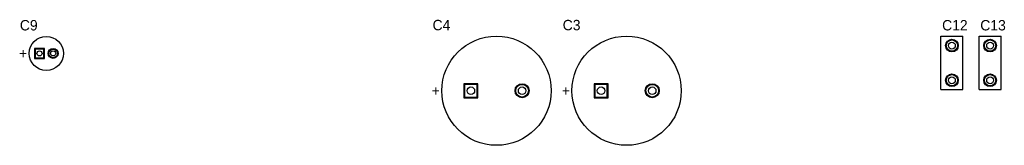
# Model space of a CAD drawing. Extents: x 0.2 to 21.7, y 0.2 to 7.8.
# Tile 23 of 23: x 16.037 to 21.712, y 3.56 to 4.285. Entities that reach past the tile are written whole.
import ezdxf

# ---------------------------------------------------------------- set-up
doc = ezdxf.new("R2010")
doc.units = 0
doc.layers.get('0').update_dxf_attribs({"linetype": 'CONTINUOUS'})
for name, color, linetype in [('BOTTOMLAYER', 5, 'CONTINUOUS'), ('BOTTOMSOLDER', 6, 'CONTINUOUS'), ('MULTILAYER', 9, 'CONTINUOUS'), ('PADHOLE', 156, 'CONTINUOUS'), ('TOPLAYER', 1, 'CONTINUOUS'), ('TOPOVERLAY', 2, 'CONTINUOUS'), ('TOPSOLDER', 216, 'CONTINUOUS')]:
    doc.layers.add(name, color=color, linetype=linetype)

# ---------------------------------------------------------------- blocks, each defined once
blk = doc.blocks.new('CAPPR7_5_16_35_5')
at = {"layer": 'BOTTOMLAYER'}
for p, q in [((-0.184055, 0.036417), (-0.184055, -0.036417)), ((-0.11122, 0.036417), (-0.184055, 0.036417)), ((-0.11122, -0.036417), (-0.11122, 0.036417)), ((-0.184055, -0.036417), (-0.11122, -0.036417))]:
    blk.add_line(p, q, dxfattribs=at)
blk.add_circle((0.147638, 0), 0.036417, dxfattribs=at)
at = {"layer": 'BOTTOMSOLDER'}
for p, q in [((-0.188055, 0.040417), (-0.188055, -0.040417)), ((-0.10722, 0.040417), (-0.188055, 0.040417)), ((-0.10722, -0.040417), (-0.10722, 0.040417)), ((-0.188055, -0.040417), (-0.10722, -0.040417))]:
    blk.add_line(p, q, dxfattribs=at)
blk.add_circle((0.147638, 0), 0.040417, dxfattribs=at)
at = {"layer": 'MULTILAYER'}
for p, q in [((-0.184055, 0.036417), (-0.184055, -0.036417)), ((-0.11122, 0.036417), (-0.184055, 0.036417)), ((-0.11122, -0.036417), (-0.11122, 0.036417)), ((-0.184055, -0.036417), (-0.11122, -0.036417))]:
    blk.add_line(p, q, dxfattribs=at)
blk.add_circle((0.147638, 0), 0.036417, dxfattribs=at)
at = {"layer": 'PADHOLE'}
for centre in [(-0.147638, 0), (0.147638, 0)]:
    blk.add_circle(centre, 0.021654, dxfattribs=at)
at = {"layer": 'TOPLAYER'}
for p, q in [((-0.184055, 0.036417), (-0.184055, -0.036417)), ((-0.11122, 0.036417), (-0.184055, 0.036417)), ((-0.11122, -0.036417), (-0.11122, 0.036417)), ((-0.184055, -0.036417), (-0.11122, -0.036417))]:
    blk.add_line(p, q, dxfattribs=at)
blk.add_circle((0.147638, 0), 0.036417, dxfattribs=at)
at = {"layer": 'TOPOVERLAY'}
blk.add_circle((0, 0), 0.314961, dxfattribs=at)
at = {"layer": 'TOPSOLDER'}
for p, q in [((-0.188055, 0.040417), (-0.188055, -0.040417)), ((-0.10722, 0.040417), (-0.188055, 0.040417)), ((-0.10722, -0.040417), (-0.10722, 0.040417)), ((-0.188055, -0.040417), (-0.10722, -0.040417))]:
    blk.add_line(p, q, dxfattribs=at)
blk.add_circle((0.147638, 0), 0.040417, dxfattribs=at)
at = {"layer": 'TOPOVERLAY'}
blk.add_text('+', height=0.059055, dxfattribs=at).set_placement((-0.373032, -0.029528))
blk = doc.blocks.new('CAPPR7_5_16_35_6')
at = {"layer": 'BOTTOMLAYER'}
for p, q in [((-0.184055, 0.036417), (-0.184055, -0.036417)), ((-0.11122, 0.036417), (-0.184055, 0.036417)), ((-0.11122, -0.036417), (-0.11122, 0.036417)), ((-0.184055, -0.036417), (-0.11122, -0.036417))]:
    blk.add_line(p, q, dxfattribs=at)
blk.add_circle((0.147638, 0), 0.036417, dxfattribs=at)
at = {"layer": 'BOTTOMSOLDER'}
for p, q in [((-0.188055, 0.040417), (-0.188055, -0.040417)), ((-0.10722, 0.040417), (-0.188055, 0.040417)), ((-0.10722, -0.040417), (-0.10722, 0.040417)), ((-0.188055, -0.040417), (-0.10722, -0.040417))]:
    blk.add_line(p, q, dxfattribs=at)
blk.add_circle((0.147638, 0), 0.040417, dxfattribs=at)
at = {"layer": 'MULTILAYER'}
for p, q in [((-0.184055, 0.036417), (-0.184055, -0.036417)), ((-0.11122, 0.036417), (-0.184055, 0.036417)), ((-0.11122, -0.036417), (-0.11122, 0.036417)), ((-0.184055, -0.036417), (-0.11122, -0.036417))]:
    blk.add_line(p, q, dxfattribs=at)
blk.add_circle((0.147638, 0), 0.036417, dxfattribs=at)
at = {"layer": 'PADHOLE'}
for centre in [(-0.147638, 0), (0.147638, 0)]:
    blk.add_circle(centre, 0.021654, dxfattribs=at)
at = {"layer": 'TOPLAYER'}
for p, q in [((-0.184055, 0.036417), (-0.184055, -0.036417)), ((-0.11122, 0.036417), (-0.184055, 0.036417)), ((-0.11122, -0.036417), (-0.11122, 0.036417)), ((-0.184055, -0.036417), (-0.11122, -0.036417))]:
    blk.add_line(p, q, dxfattribs=at)
blk.add_circle((0.147638, 0), 0.036417, dxfattribs=at)
at = {"layer": 'TOPOVERLAY'}
blk.add_circle((0, 0), 0.314961, dxfattribs=at)
at = {"layer": 'TOPSOLDER'}
for p, q in [((-0.188055, 0.040417), (-0.188055, -0.040417)), ((-0.10722, 0.040417), (-0.188055, 0.040417)), ((-0.10722, -0.040417), (-0.10722, 0.040417)), ((-0.188055, -0.040417), (-0.10722, -0.040417))]:
    blk.add_line(p, q, dxfattribs=at)
blk.add_circle((0.147638, 0), 0.040417, dxfattribs=at)
at = {"layer": 'TOPOVERLAY'}
blk.add_text('+', height=0.059055, dxfattribs=at).set_placement((-0.373032, -0.029528))
blk = doc.blocks.new('B_11')
at = {"layer": 'BOTTOMLAYER'}
for p, q in [((-0.063976, 0.024606), (-0.063976, -0.024606)), ((-0.014764, 0.024606), (-0.063976, 0.024606)), ((-0.014764, -0.024606), (-0.014764, 0.024606)), ((-0.063976, -0.024606), (-0.014764, -0.024606))]:
    blk.add_line(p, q, dxfattribs=at)
blk.add_circle((0.03937, 0), 0.024606, dxfattribs=at)
at = {"layer": 'BOTTOMSOLDER'}
for p, q in [((-0.067976, 0.028606), (-0.067976, -0.028606)), ((-0.010764, 0.028606), (-0.067976, 0.028606)), ((-0.010764, -0.028606), (-0.010764, 0.028606)), ((-0.067976, -0.028606), (-0.010764, -0.028606))]:
    blk.add_line(p, q, dxfattribs=at)
blk.add_circle((0.03937, 0), 0.028606, dxfattribs=at)
at = {"layer": 'MULTILAYER'}
for p, q in [((-0.063976, 0.024606), (-0.063976, -0.024606)), ((-0.014764, 0.024606), (-0.063976, 0.024606)), ((-0.014764, -0.024606), (-0.014764, 0.024606)), ((-0.063976, -0.024606), (-0.014764, -0.024606))]:
    blk.add_line(p, q, dxfattribs=at)
blk.add_circle((0.03937, 0), 0.024606, dxfattribs=at)
at = {"layer": 'PADHOLE'}
for centre in [(-0.03937, 0), (0.03937, 0)]:
    blk.add_circle(centre, 0.014764, dxfattribs=at)
at = {"layer": 'TOPLAYER'}
for p, q in [((-0.063976, 0.024606), (-0.063976, -0.024606)), ((-0.014764, 0.024606), (-0.063976, 0.024606)), ((-0.014764, -0.024606), (-0.014764, 0.024606)), ((-0.063976, -0.024606), (-0.014764, -0.024606))]:
    blk.add_line(p, q, dxfattribs=at)
blk.add_circle((0.03937, 0), 0.024606, dxfattribs=at)
at = {"layer": 'TOPOVERLAY'}
blk.add_circle((0, 0), 0.098425, dxfattribs=at)
at = {"layer": 'TOPSOLDER'}
for p, q in [((-0.067976, 0.028606), (-0.067976, -0.028606)), ((-0.010764, 0.028606), (-0.067976, 0.028606)), ((-0.010764, -0.028606), (-0.010764, 0.028606)), ((-0.067976, -0.028606), (-0.010764, -0.028606))]:
    blk.add_line(p, q, dxfattribs=at)
blk.add_circle((0.03937, 0), 0.028606, dxfattribs=at)
at = {"layer": 'TOPOVERLAY'}
blk.add_text('+', height=0.059055, dxfattribs=at).set_placement((-0.156496, -0.029528))
blk = doc.blocks.new('VP45_3_2_14')
at = {"layer": 'BOTTOMLAYER'}
for centre in [(-0.1, 0), (0.1, 0)]:
    blk.add_circle(centre, 0.03248, dxfattribs=at)
at = {"layer": 'BOTTOMSOLDER'}
for centre in [(-0.1, 0), (0.1, 0)]:
    blk.add_circle(centre, 0.03648, dxfattribs=at)
at = {"layer": 'MULTILAYER'}
for centre in [(-0.1, 0), (0.1, 0)]:
    blk.add_circle(centre, 0.03248, dxfattribs=at)
at = {"layer": 'PADHOLE'}
for centre in [(-0.1, 0), (0.1, 0)]:
    blk.add_circle(centre, 0.019685, dxfattribs=at)
at = {"layer": 'TOPLAYER'}
for centre in [(-0.1, 0), (0.1, 0)]:
    blk.add_circle(centre, 0.03248, dxfattribs=at)
at = {"layer": 'TOPOVERLAY'}
for p, q in [((-0.153543, 0.062992), (-0.153543, -0.062992)), ((-0.153543, 0.062992), (0.153543, 0.062992)), ((0.153543, 0.062992), (0.153543, -0.062992)), ((-0.153543, -0.062992), (0.153543, -0.062992))]:
    blk.add_line(p, q, dxfattribs=at)
at = {"layer": 'TOPSOLDER'}
for centre in [(-0.1, 0), (0.1, 0)]:
    blk.add_circle(centre, 0.03648, dxfattribs=at)
blk = doc.blocks.new('VP45_3_2_15')
at = {"layer": 'BOTTOMLAYER'}
for centre in [(-0.1, 0), (0.1, 0)]:
    blk.add_circle(centre, 0.03248, dxfattribs=at)
at = {"layer": 'BOTTOMSOLDER'}
for centre in [(-0.1, 0), (0.1, 0)]:
    blk.add_circle(centre, 0.03648, dxfattribs=at)
at = {"layer": 'MULTILAYER'}
for centre in [(-0.1, 0), (0.1, 0)]:
    blk.add_circle(centre, 0.03248, dxfattribs=at)
at = {"layer": 'PADHOLE'}
for centre in [(-0.1, 0), (0.1, 0)]:
    blk.add_circle(centre, 0.019685, dxfattribs=at)
at = {"layer": 'TOPLAYER'}
for centre in [(-0.1, 0), (0.1, 0)]:
    blk.add_circle(centre, 0.03248, dxfattribs=at)
at = {"layer": 'TOPOVERLAY'}
for p, q in [((-0.153543, 0.062992), (-0.153543, -0.062992)), ((-0.153543, 0.062992), (0.153543, 0.062992)), ((0.153543, 0.062992), (0.153543, -0.062992)), ((-0.153543, -0.062992), (0.153543, -0.062992))]:
    blk.add_line(p, q, dxfattribs=at)
at = {"layer": 'TOPSOLDER'}
for centre in [(-0.1, 0), (0.1, 0)]:
    blk.add_circle(centre, 0.03648, dxfattribs=at)

msp = doc.modelspace()

# ---------------------------------------------------------------- block references
for name, p in [('B_11', (16.19, 4.09)), ('CAPPR7_5_16_35_6', (18.785, 3.875)), ('CAPPR7_5_16_35_5', (19.535, 3.875))]:
    msp.add_blockref(name, p)
at = {"rotation": 90}
for name, p in [('VP45_3_2_14', (21.41, 4.035)), ('VP45_3_2_15', (21.63, 4.035))]:
    msp.add_blockref(name, p, dxfattribs=at)

# ---------------------------------------------------------------- texts
at = {"layer": 'TOPOVERLAY'}
for s, p in [('C9', (16.0375, 4.2225)), ('C4', (18.4165, 4.2235)), ('C3', (19.1665, 4.2235)), ('C12', (21.3535, 4.2225)), ('C13', (21.5735, 4.2225))]:
    msp.add_text(s, height=0.06, dxfattribs=at).set_placement(p)

doc.saveas('drawing.dxf')
